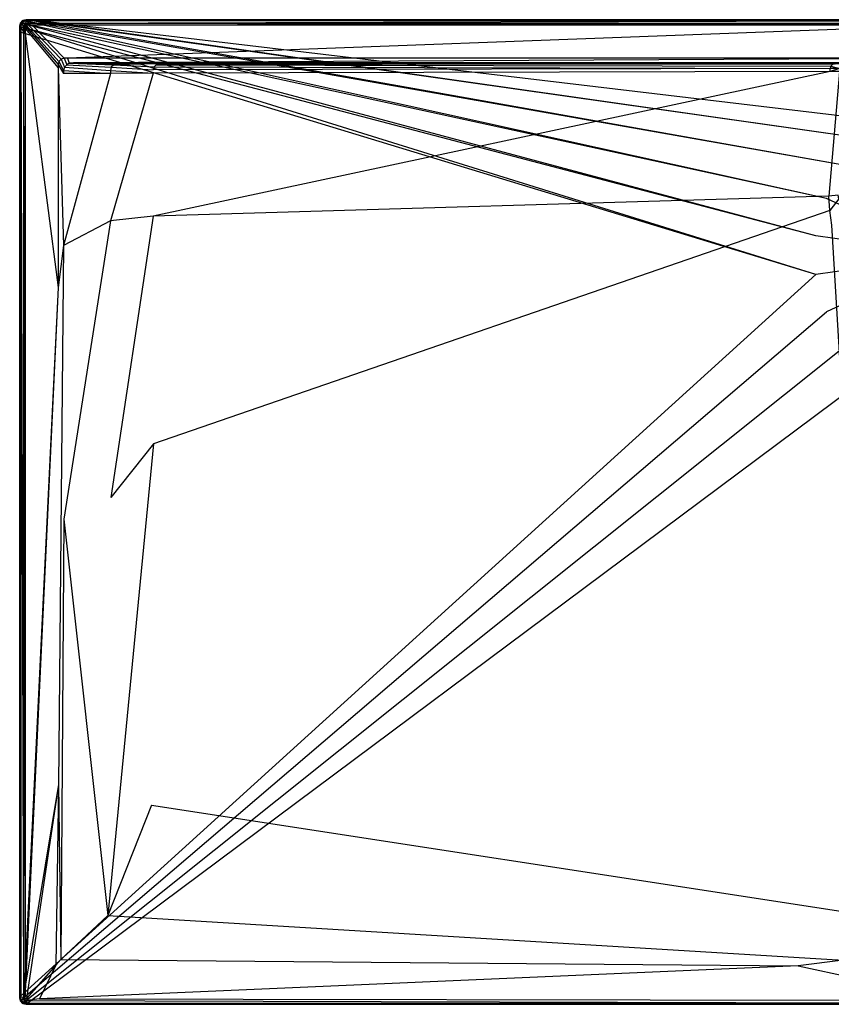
# Model space of a CAD drawing. Extents: x 0 to 1.7, y -0.9 to 0.
# Tile 1 of 8: x 0 to 0.74, y -0.9 to 0. Entities that reach past the tile are written whole.
import ezdxf

# ---------------------------------------------------------------- set-up
doc = ezdxf.new("R2010")
doc.units = 0
doc.layers.add('L1_WANNE_N_UDA1790ARA248V___0__', color=7, linetype='CONTINUOUS')

msp = doc.modelspace()

# ---------------------------------------------------------------- linework, layer by layer
at = {"layer": 'L1_WANNE_N_UDA1790ARA248V___0__', "color": 8}
for points, invisible_edges in [([(0.003008, -0.000812, 0.043344), (0.006017, 0, 0.002101), (0.003008, -0.000812, 0.002101), (0.003008, -0.000812, 0.043344)], 13), ([(0.006017, 0, 0.002101), (0.003008, -0.000812, 0.043344), (0.006017, 0, 0.043344), (0.006017, 0, 0.002101)], 14), ([(0.006017, 0), (0.003556, -0.00105), (0.003008, -0.000812), (0.006017, 0)], 13), ([(0.003008, -0.000812, 0.044495), (0.006017, 0, 0.043344), (0.003008, -0.000812, 0.043344), (0.003008, -0.000812, 0.044495)], 13), ([(0.006017, 0, 0.043344), (0.003008, -0.000812, 0.044495), (0.006017, 0, 0.044495), (0.006017, 0, 0.043344)], 14), ([(0.003566, -0.001784, 0.046974), (0.006017, 0, 0.044495), (0.003008, -0.000812, 0.044495), (0.003566, -0.001784, 0.046974)], 14), ([(0.003008, -0.000812, 0.002101), (0.006017, 0), (0.003008, -0.000812), (0.003008, -0.000812, 0.002101)], 13), ([(0.006017, 0), (0.003008, -0.000812, 0.002101), (0.006017, 0, 0.002101), (0.006017, 0)], 14), ([(0.003556, -0.00105), (0.006017, 0), (0.006607, -0.000198), (0.003556, -0.00105)], 14), ([(0.006154, -0.001048, 0.046974), (0.006017, 0, 0.044495), (0.003566, -0.001784, 0.046974), (0.006154, -0.001048, 0.046974)], 14), ([(0.006017, 0, 0.002101), (0.009775, 0), (0.006017, 0), (0.006017, 0, 0.002101)], 13), ([(0.009775, 0), (0.006017, 0, 0.002101), (0.009752, 0, 0.002101), (0.009775, 0)], 14), ([(0.009775, 0), (0.006607, -0.000198), (0.006017, 0), (0.009775, 0)], 13), ([(0.006017, 0, 0.002101), (0.009459, 0, 0.043338), (0.009752, 0, 0.002101), (0.006017, 0, 0.002101)], 13), ([(0.009459, 0, 0.043338), (0.006017, 0, 0.002101), (0.006017, 0, 0.043344), (0.009459, 0, 0.043338)], 14), ([(0.006017, 0, 0.043344), (0.009423, 0, 0.044495), (0.009459, 0, 0.043338), (0.006017, 0, 0.043344)], 13), ([(0.009423, 0, 0.044495), (0.006017, 0, 0.043344), (0.006017, 0, 0.044495), (0.009423, 0, 0.044495)], 14), ([(0.006154, -0.001048, 0.046974), (0.009423, 0, 0.044495), (0.006017, 0, 0.044495), (0.006154, -0.001048, 0.046974)], 13), ([(0.009423, 0, 0.044495), (0.006154, -0.001048, 0.046974), (0.009559, -0.001047, 0.046974), (0.009423, 0, 0.044495)], 14), ([(0.006607, -0.000198), (0.009775, 0), (0.010415, -0.000172), (0.006607, -0.000198)], 14), ([(0.009559, -0.001047, 0.046974), (0.85, 0, 0.044495), (0.009423, 0, 0.044495), (0.009559, -0.001047, 0.046974)], 13), ([(0.85, 0, 0.044495), (0.009459, 0, 0.043338), (0.009423, 0, 0.044495), (0.85, 0, 0.044495)], 14), ([(0.85, 0, 0.042676), (0.009752, 0, 0.002101), (0.009459, 0, 0.043338), (0.85, 0, 0.042676)], 14), ([(0.009459, 0, 0.043338), (0.85, 0, 0.044495), (0.85, 0, 0.042676), (0.009459, 0, 0.043338)], 13), ([(0.85, 0, 0.044495), (0.009559, -0.001047, 0.046974), (0.85, -0.001035, 0.046974), (0.85, 0, 0.044495)], 14), ([(0.009752, 0, 0.002101), (0.85, 0), (0.009775, 0), (0.009752, 0, 0.002101)], 13), ([(0.85, 0), (0.009752, 0, 0.002101), (0.85, 0, 0.002053), (0.85, 0)], 14), ([(0.009752, 0, 0.002101), (0.85, 0, 0.042676), (0.85, 0, 0.002053), (0.009752, 0, 0.002101)], 13), ([(0.85, 0), (0.010415, -0.000172), (0.009775, 0), (0.85, 0)], 13), ([(0.010415, -0.000172), (0.85, 0), (0.85, -0.000163), (0.010415, -0.000172)], 14), ([(0.000806, -0.003029, 0.043344), (0, -0.006058, 0.002101), (0, -0.006058, 0.043344), (0.000806, -0.003029, 0.043344)], 13), ([(0, -0.006058, 0.002101), (0.000806, -0.003029, 0.043344), (0.000806, -0.003029, 0.002101), (0, -0.006058, 0.002101)], 14), ([(0.000806, -0.003029), (0.000501, -0.006402), (0, -0.006059), (0.000806, -0.003029)], 13), ([(0, -0.006058, 0.044495), (0.000806, -0.003029, 0.043344), (0, -0.006058, 0.043344), (0, -0.006058, 0.044495)], 13), ([(0.000806, -0.003029, 0.043344), (0, -0.006058, 0.044495), (0.000806, -0.003029, 0.044495), (0.000806, -0.003029, 0.043344)], 14), ([(0.000806, -0.003029, 0.044495), (0, -0.006058, 0.044495), (0.00104, -0.006196, 0.046974), (0.000806, -0.003029, 0.044495)], 14), ([(0, -0.006058, 0.002101), (0.000806, -0.003029), (0, -0.006059), (0, -0.006058, 0.002101)], 13), ([(0.000806, -0.003029), (0, -0.006058, 0.002101), (0.000806, -0.003029, 0.002101), (0.000806, -0.003029)], 14), ([(0, -0.006059), (0, -0.010887, 0.002101), (0, -0.006058, 0.002101), (0, -0.006059)], 14), ([(0, -0.006058, 0.043344), (0, -0.010887, 0.002101), (0, -0.010887, 0.043344), (0, -0.006058, 0.043344)], 13), ([(0, -0.010887, 0.002101), (0, -0.006058, 0.043344), (0, -0.006058, 0.002101), (0, -0.010887, 0.002101)], 14), ([(0, -0.010887, 0.044495), (0.00104, -0.006196, 0.046974), (0, -0.006058, 0.044495), (0, -0.010887, 0.044495)], 14), ([(0, -0.010887, 0.044495), (0, -0.006058, 0.043344), (0, -0.010887, 0.043344), (0, -0.010887, 0.044495)], 13), ([(0, -0.006058, 0.043344), (0, -0.010887, 0.044495), (0, -0.006058, 0.044495), (0, -0.006058, 0.043344)], 14), ([(0, -0.010887, 0.002101), (0, -0.006059), (0, -0.010887), (0, -0.010887, 0.002101)], 13), ([(0, -0.006059), (0.000501, -0.011286), (0, -0.010887), (0, -0.006059)], 13), ([(0.000501, -0.011286), (0, -0.006059), (0.000501, -0.006402), (0.000501, -0.011286)], 14), ([(0.00104, -0.006196, 0.046974), (0, -0.010887, 0.044495), (0.00104, -0.011023, 0.046974), (0.00104, -0.006196, 0.046974)], 13), ([(0.000501, -0.006402), (0.000806, -0.003029), (0.001323, -0.003317), (0.000501, -0.006402)], 14), ([(0.001323, -0.003317), (0.727636, -0.197487), (0.000501, -0.006402), (0.001323, -0.003317)], 13), ([(0.000501, -0.006402), (0.727636, -0.232916), (0.000501, -0.011286), (0.000501, -0.006402)], 13), ([(0.727636, -0.232916), (0.000501, -0.006402), (0.727636, -0.197487), (0.727636, -0.232916)], 14), ([(0.003008, -0.000812, 0.043344), (0.000806, -0.003029, 0.002101), (0.000806, -0.003029, 0.043344), (0.003008, -0.000812, 0.043344)], 13), ([(0.000806, -0.003029, 0.002101), (0.003008, -0.000812, 0.043344), (0.003008, -0.000812, 0.002101), (0.000806, -0.003029, 0.002101)], 14), ([(0.003008, -0.000812), (0.001323, -0.003317), (0.000806, -0.003029), (0.003008, -0.000812)], 13), ([(0.000806, -0.003029, 0.044495), (0.003008, -0.000812, 0.043344), (0.000806, -0.003029, 0.043344), (0.000806, -0.003029, 0.044495)], 13), ([(0.003008, -0.000812, 0.043344), (0.000806, -0.003029, 0.044495), (0.003008, -0.000812, 0.044495), (0.003008, -0.000812, 0.043344)], 14), ([(0.000806, -0.003029, 0.044495), (0.003566, -0.001784, 0.046974), (0.003008, -0.000812, 0.044495), (0.000806, -0.003029, 0.044495)], 14), ([(0.000806, -0.003029, 0.002101), (0.003008, -0.000812), (0.000806, -0.003029), (0.000806, -0.003029, 0.002101)], 13), ([(0.003008, -0.000812), (0.000806, -0.003029, 0.002101), (0.003008, -0.000812, 0.002101), (0.003008, -0.000812)], 14), ([(0.003566, -0.001784, 0.046974), (0.000806, -0.003029, 0.044495), (0.001771, -0.00359, 0.046974), (0.003566, -0.001784, 0.046974)], 13), ([(0.000806, -0.003029, 0.044495), (0.00104, -0.006196, 0.046974), (0.001771, -0.00359, 0.046974), (0.000806, -0.003029, 0.044495)], 14), ([(0.00351, -0.006524, 0.048), (0.001771, -0.00359, 0.046974), (0.00104, -0.006196, 0.046974), (0.00351, -0.006524, 0.048)], 13), ([(0.00351, -0.011346, 0.048), (0.00104, -0.006196, 0.046974), (0.00104, -0.011023, 0.046974), (0.00351, -0.011346, 0.048)], 13), ([(0.00104, -0.006196, 0.046974), (0.00351, -0.011346, 0.048), (0.00351, -0.006524, 0.048), (0.00104, -0.006196, 0.046974)], 14), ([(0.001323, -0.003317), (0.003008, -0.000812), (0.003556, -0.00105), (0.001323, -0.003317)], 14), ([(0.003556, -0.00105), (0.737549, -0.163492), (0.001323, -0.003317), (0.003556, -0.00105)], 13), ([(0.727636, -0.197487), (0.001323, -0.003317), (0.737549, -0.163492), (0.727636, -0.197487)], 14), ([(0.003953, -0.004859, 0.048), (0.003566, -0.001784, 0.046974), (0.001771, -0.00359, 0.046974), (0.003953, -0.004859, 0.048)], 13), ([(0.001771, -0.00359, 0.046974), (0.00351, -0.006524, 0.048), (0.003953, -0.004859, 0.048), (0.001771, -0.00359, 0.046974)], 14), ([(0.004933, -0.008076, 0.048), (0.003953, -0.004859, 0.048), (0.00351, -0.006524, 0.048), (0.004933, -0.008076, 0.048)], 13), ([(0.004933, -0.012738, 0.048), (0.00351, -0.006524, 0.048), (0.00351, -0.011346, 0.048), (0.004933, -0.012738, 0.048)], 13), ([(0.00351, -0.006524, 0.048), (0.004933, -0.012738, 0.048), (0.004933, -0.008076, 0.048), (0.00351, -0.006524, 0.048)], 14), ([(0.006607, -0.000198), (0.756572, -0.133688), (0.003556, -0.00105), (0.006607, -0.000198)], 13), ([(0.737549, -0.163492), (0.003556, -0.00105), (0.756572, -0.133688), (0.737549, -0.163492)], 14), ([(0.004825, -0.00398, 0.048), (0.006154, -0.001048, 0.046974), (0.003566, -0.001784, 0.046974), (0.004825, -0.00398, 0.048)], 13), ([(0.003566, -0.001784, 0.046974), (0.003953, -0.004859, 0.048), (0.004825, -0.00398, 0.048), (0.003566, -0.001784, 0.046974)], 14), ([(0.00539, -0.006358, 0.048), (0.004825, -0.00398, 0.048), (0.003953, -0.004859, 0.048), (0.00539, -0.006358, 0.048)], 13), ([(0.003953, -0.004859, 0.048), (0.004933, -0.008076, 0.048), (0.00539, -0.006358, 0.048), (0.003953, -0.004859, 0.048)], 14), ([(0.006154, -0.001048, 0.046974), (0.004825, -0.00398, 0.048), (0.006479, -0.003534, 0.048), (0.006154, -0.001048, 0.046974)], 14), ([(0.006314, -0.005427, 0.048), (0.006479, -0.003534, 0.048), (0.004825, -0.00398, 0.048), (0.006314, -0.005427, 0.048)], 13), ([(0.004825, -0.00398, 0.048), (0.00539, -0.006358, 0.048), (0.006314, -0.005427, 0.048), (0.004825, -0.00398, 0.048)], 14), ([(0.03503, -0.040904, 0.048), (0.00539, -0.006358, 0.048), (0.004933, -0.008076, 0.048), (0.03503, -0.040904, 0.048)], 13), ([(0.03503, -0.044039, 0.048), (0.004933, -0.008076, 0.048), (0.004933, -0.012738, 0.048), (0.03503, -0.044039, 0.048)], 13), ([(0.004933, -0.008076, 0.048), (0.03503, -0.044039, 0.048), (0.03503, -0.040904, 0.048), (0.004933, -0.008076, 0.048)], 14), ([(0.035786, -0.038064, 0.048), (0.006314, -0.005427, 0.048), (0.00539, -0.006358, 0.048), (0.035786, -0.038064, 0.048)], 13), ([(0.00539, -0.006358, 0.048), (0.03503, -0.040904, 0.048), (0.035786, -0.038064, 0.048), (0.00539, -0.006358, 0.048)], 14), ([(0.006479, -0.003534, 0.048), (0.009559, -0.001047, 0.046974), (0.006154, -0.001048, 0.046974), (0.006479, -0.003534, 0.048)], 13), ([(0.006479, -0.003534, 0.048), (0.006314, -0.005427, 0.048), (0.008021, -0.004967, 0.048), (0.006479, -0.003534, 0.048)], 14), ([(0.037804, -0.036033, 0.048), (0.008021, -0.004967, 0.048), (0.006314, -0.005427, 0.048), (0.037804, -0.036033, 0.048)], 13), ([(0.006314, -0.005427, 0.048), (0.035786, -0.038064, 0.048), (0.037804, -0.036033, 0.048), (0.006314, -0.005427, 0.048)], 14), ([(0.009559, -0.001047, 0.046974), (0.006479, -0.003534, 0.048), (0.009882, -0.003534, 0.048), (0.009559, -0.001047, 0.046974)], 14), ([(0.008021, -0.004967, 0.048), (0.009882, -0.003534, 0.048), (0.006479, -0.003534, 0.048), (0.008021, -0.004967, 0.048)], 13), ([(0.010415, -0.000172), (0.783165, -0.110486), (0.006607, -0.000198), (0.010415, -0.000172)], 13), ([(0.756572, -0.133688), (0.006607, -0.000198), (0.783165, -0.110486), (0.756572, -0.133688)], 14), ([(0.009882, -0.003534, 0.048), (0.008021, -0.004967, 0.048), (0.01141, -0.004967, 0.048), (0.009882, -0.003534, 0.048)], 14), ([(0.040624, -0.035272, 0.048), (0.01141, -0.004967, 0.048), (0.008021, -0.004967, 0.048), (0.040624, -0.035272, 0.048)], 13), ([(0.008021, -0.004967, 0.048), (0.037804, -0.036033, 0.048), (0.040624, -0.035272, 0.048), (0.008021, -0.004967, 0.048)], 14), ([(0.009882, -0.003534, 0.048), (0.85, -0.001035, 0.046974), (0.009559, -0.001047, 0.046974), (0.009882, -0.003534, 0.048)], 13), ([(0.85, -0.001035, 0.046974), (0.009882, -0.003534, 0.048), (0.85, -0.003534, 0.048), (0.85, -0.001035, 0.046974)], 14), ([(0.01141, -0.004967, 0.048), (0.85, -0.003534, 0.048), (0.009882, -0.003534, 0.048), (0.01141, -0.004967, 0.048)], 13), ([(0.85, -0.000163), (0.815171, -0.095768), (0.010415, -0.000172), (0.85, -0.000163)], 13), ([(0.783165, -0.110486), (0.010415, -0.000172), (0.815171, -0.095768), (0.783165, -0.110486)], 14), ([(0.85, -0.003534, 0.048), (0.01141, -0.004967, 0.048), (0.85, -0.004967, 0.048), (0.85, -0.003534, 0.048)], 14), ([(0.043732, -0.035272, 0.048), (0.85, -0.004967, 0.048), (0.01141, -0.004967, 0.048), (0.043732, -0.035272, 0.048)], 13), ([(0.01141, -0.004967, 0.048), (0.040624, -0.035272, 0.048), (0.043732, -0.035272, 0.048), (0.01141, -0.004967, 0.048)], 14), ([(0.85, -0.004967, 0.048), (0.043732, -0.035272, 0.048), (0.85, -0.035272, 0.048), (0.85, -0.004967, 0.048)], 14), ([(0, -0.010887, 0.002101), (0, -0.893942), (0, -0.893942, 0.002101), (0, -0.010887, 0.002101)], 13), ([(0, -0.893942), (0, -0.010887, 0.002101), (0, -0.010887), (0, -0.893942)], 14), ([(0, -0.010887), (0.000518, -0.892981), (0, -0.893942), (0, -0.010887)], 13), ([(0.000518, -0.892981), (0, -0.010887), (0.000501, -0.011286), (0.000518, -0.892981)], 14), ([(0, -0.893942, 0.043344), (0, -0.010887, 0.002101), (0, -0.893942, 0.002101), (0, -0.893942, 0.043344)], 13), ([(0, -0.010887, 0.002101), (0, -0.893942, 0.043344), (0, -0.010887, 0.043344), (0, -0.010887, 0.002101)], 14), ([(0.00104, -0.893804, 0.046974), (0, -0.010887, 0.044495), (0, -0.893942, 0.044495), (0.00104, -0.893804, 0.046974)], 13), ([(0, -0.010887, 0.044495), (0.00104, -0.893804, 0.046974), (0.00104, -0.011023, 0.046974), (0, -0.010887, 0.044495)], 14), ([(0, -0.893942, 0.044495), (0, -0.010887, 0.043344), (0, -0.893942, 0.043344), (0, -0.893942, 0.044495)], 13), ([(0, -0.010887, 0.043344), (0, -0.893942, 0.044495), (0, -0.010887, 0.044495), (0, -0.010887, 0.043344)], 14), ([(0.727636, -0.232916), (0.000518, -0.892981), (0.000501, -0.011286), (0.727636, -0.232916)], 13), ([(0.00351, -0.893476, 0.048), (0.00104, -0.011023, 0.046974), (0.00104, -0.893804, 0.046974), (0.00351, -0.893476, 0.048)], 13), ([(0.00104, -0.011023, 0.046974), (0.00351, -0.893476, 0.048), (0.00351, -0.011346, 0.048), (0.00104, -0.011023, 0.046974)], 14), ([(0.004933, -0.868562, 0.048), (0.00351, -0.011346, 0.048), (0.00351, -0.893476, 0.048), (0.004933, -0.868562, 0.048)], 13), ([(0.00351, -0.011346, 0.048), (0.004933, -0.868562, 0.048), (0.004933, -0.012738, 0.048), (0.00351, -0.011346, 0.048)], 14), ([(0.03503, -0.244756, 0.048), (0.004933, -0.012738, 0.048), (0.004933, -0.868562, 0.048), (0.03503, -0.244756, 0.048)], 13), ([(0.004933, -0.012738, 0.048), (0.03503, -0.244756, 0.048), (0.03503, -0.044039, 0.048), (0.004933, -0.012738, 0.048)], 14), ([(0.043122, -0.041202, 0.048), (0.040624, -0.035272, 0.048), (0.037804, -0.036033, 0.048), (0.043122, -0.041202, 0.048)], 13), ([(0.040624, -0.035272, 0.048), (0.043122, -0.041202, 0.048), (0.045214, -0.039819, 0.048), (0.040624, -0.035272, 0.048)], 14), ([(0.045214, -0.039819, 0.048), (0.043732, -0.035272, 0.048), (0.040624, -0.035272, 0.048), (0.045214, -0.039819, 0.048)], 13), ([(0.049191, -0.039309, 0.048), (0.85, -0.035272, 0.048), (0.043732, -0.035272, 0.048), (0.049191, -0.039309, 0.048)], 13), ([(0.043732, -0.035272, 0.048), (0.045214, -0.039819, 0.048), (0.049191, -0.039309, 0.048), (0.043732, -0.035272, 0.048)], 14), ([(0.85, -0.035272, 0.048), (0.049191, -0.039309, 0.048), (0.85, -0.039413, 0.048), (0.85, -0.035272, 0.048)], 14), ([(0.040114, -0.046449, 0.048), (0.035786, -0.038064, 0.048), (0.03503, -0.040904, 0.048), (0.040114, -0.046449, 0.048)], 13), ([(0.040114, -0.049326, 0.048), (0.03503, -0.040904, 0.048), (0.03503, -0.044039, 0.048), (0.040114, -0.049326, 0.048)], 13), ([(0.03503, -0.040904, 0.048), (0.040114, -0.049326, 0.048), (0.040114, -0.046449, 0.048), (0.03503, -0.040904, 0.048)], 14), ([(0.040114, -0.206415, 0.048), (0.03503, -0.044039, 0.048), (0.03503, -0.244756, 0.048), (0.040114, -0.206415, 0.048)], 13), ([(0.03503, -0.044039, 0.048), (0.040114, -0.206415, 0.048), (0.040114, -0.049326, 0.048), (0.03503, -0.044039, 0.048)], 14), ([(0.04092, -0.04342, 0.048), (0.037804, -0.036033, 0.048), (0.035786, -0.038064, 0.048), (0.04092, -0.04342, 0.048)], 13), ([(0.035786, -0.038064, 0.048), (0.040114, -0.046449, 0.048), (0.04092, -0.04342, 0.048), (0.035786, -0.038064, 0.048)], 14), ([(0.037804, -0.036033, 0.048), (0.04092, -0.04342, 0.048), (0.043122, -0.041202, 0.048), (0.037804, -0.036033, 0.048)], 14), ([(0.082976, -0.046314, 0.047865), (0.04092, -0.04342, 0.048), (0.040114, -0.046449, 0.048), (0.082976, -0.046314, 0.047865)], 13), ([(0.083764, -0.043352, 0.047863), (0.043122, -0.041202, 0.048), (0.04092, -0.04342, 0.048), (0.083764, -0.043352, 0.047863)], 13), ([(0.04092, -0.04342, 0.048), (0.082976, -0.046314, 0.047865), (0.083764, -0.043352, 0.047863), (0.04092, -0.04342, 0.048)], 14), ([(0.085917, -0.041184, 0.047862), (0.045214, -0.039819, 0.048), (0.043122, -0.041202, 0.048), (0.085917, -0.041184, 0.047862)], 13), ([(0.043122, -0.041202, 0.048), (0.083764, -0.043352, 0.047863), (0.085917, -0.041184, 0.047862), (0.043122, -0.041202, 0.048)], 14), ([(0.088858, -0.04039, 0.047861), (0.049191, -0.039309, 0.048), (0.045214, -0.039819, 0.048), (0.088858, -0.04039, 0.047861)], 13), ([(0.045214, -0.039819, 0.048), (0.085917, -0.041184, 0.047862), (0.088858, -0.04039, 0.047861), (0.045214, -0.039819, 0.048)], 14), ([(0.85, -0.039413, 0.048), (0.049191, -0.039309, 0.048), (0.85, -0.04039, 0.047301), (0.85, -0.039413, 0.048)], 14), ([(0.85, -0.04039, 0.047301), (0.049191, -0.039309, 0.048), (0.091769, -0.04002, 0.047861), (0.85, -0.04039, 0.047301)], 14), ([(0.049191, -0.039309, 0.048), (0.088858, -0.04039, 0.047861), (0.091769, -0.04002, 0.047861), (0.049191, -0.039309, 0.048)], 14), ([(0.122099, -0.04598, 0.046051), (0.083764, -0.043352, 0.047863), (0.082976, -0.046314, 0.047865), (0.122099, -0.04598, 0.046051)], 13), ([(0.122843, -0.043185, 0.046047), (0.085917, -0.041184, 0.047862), (0.083764, -0.043352, 0.047863), (0.122843, -0.043185, 0.046047)], 13), ([(0.083764, -0.043352, 0.047863), (0.122099, -0.04598, 0.046051), (0.122843, -0.043185, 0.046047), (0.083764, -0.043352, 0.047863)], 14), ([(0.127651, -0.04039, 0.046111), (0.088858, -0.04039, 0.047861), (0.085917, -0.041184, 0.047862), (0.127651, -0.04039, 0.046111)], 14), ([(0.127651, -0.04039, 0.046111), (0.085917, -0.041184, 0.047862), (0.124875, -0.041139, 0.046042), (0.127651, -0.04039, 0.046111)], 14), ([(0.085917, -0.041184, 0.047862), (0.122843, -0.043185, 0.046047), (0.124875, -0.041139, 0.046042), (0.085917, -0.041184, 0.047862)], 14), ([(0.130192, -0.040086, 0.046228), (0.091769, -0.04002, 0.047861), (0.088858, -0.04039, 0.047861), (0.130192, -0.040086, 0.046228)], 14), ([(0.130192, -0.040086, 0.046228), (0.088858, -0.04039, 0.047861), (0.127651, -0.04039, 0.046111), (0.130192, -0.040086, 0.046228)], 14), ([(0.091769, -0.04002, 0.047861), (0.85, -0.04039, 0.04584), (0.85, -0.04039, 0.047301), (0.091769, -0.04002, 0.047861)], 14), ([(0.091769, -0.04002, 0.047861), (0.130192, -0.040086, 0.046228), (0.85, -0.04039, 0.04584), (0.091769, -0.04002, 0.047861)], 14), ([(0.74077, -0.044534, 0.038178), (0.122843, -0.043185, 0.046047), (0.122099, -0.04598, 0.046051), (0.74077, -0.044534, 0.038178)], 13), ([(0.74077, -0.044534, 0.038178), (0.122099, -0.04598, 0.046051), (0.122099, -0.04887, 0.04606), (0.74077, -0.044534, 0.038178)], 14), ([(0.74077, -0.047463, 0.038214), (0.74077, -0.044534, 0.038178), (0.122099, -0.04887, 0.04606), (0.74077, -0.047463, 0.038214)], 14), ([(0.741321, -0.042462, 0.038161), (0.124875, -0.041139, 0.046042), (0.122843, -0.043185, 0.046047), (0.741321, -0.042462, 0.038161)], 13), ([(0.122843, -0.043185, 0.046047), (0.74077, -0.044534, 0.038178), (0.741321, -0.042462, 0.038161), (0.122843, -0.043185, 0.046047)], 14), ([(0.744885, -0.04039, 0.038516), (0.127651, -0.04039, 0.046111), (0.124875, -0.041139, 0.046042), (0.744885, -0.04039, 0.038516)], 14), ([(0.744885, -0.04039, 0.038516), (0.124875, -0.041139, 0.046042), (0.742827, -0.040945, 0.038143), (0.744885, -0.04039, 0.038516)], 14), ([(0.124875, -0.041139, 0.046042), (0.741321, -0.042462, 0.038161), (0.742827, -0.040945, 0.038143), (0.124875, -0.041139, 0.046042)], 14), ([(0.745824, -0.040376, 0.039699), (0.130192, -0.040086, 0.046228), (0.127651, -0.04039, 0.046111), (0.745824, -0.040376, 0.039699)], 14), ([(0.127651, -0.04039, 0.046111), (0.744885, -0.04039, 0.038516), (0.745824, -0.040376, 0.039699), (0.127651, -0.04039, 0.046111)], 14), ([(0.130192, -0.040086, 0.046228), (0.85, -0.04039, 0.040248), (0.85, -0.04039, 0.04584), (0.130192, -0.040086, 0.046228)], 14), ([(0.130192, -0.040086, 0.046228), (0.745824, -0.040376, 0.039699), (0.85, -0.04039, 0.040248), (0.130192, -0.040086, 0.046228)], 14), ([(0.749265, -0.044461, 0.037784), (0.741321, -0.042462, 0.038161), (0.74077, -0.044534, 0.038178), (0.749265, -0.044461, 0.037784)], 13), ([(0.74077, -0.047463, 0.038214), (0.749265, -0.044461, 0.037784), (0.74077, -0.044534, 0.038178), (0.74077, -0.047463, 0.038214)], 13), ([(0.749265, -0.044461, 0.037784), (0.74077, -0.047463, 0.038214), (0.749265, -0.047392, 0.037822), (0.749265, -0.044461, 0.037784)], 14), ([(0.749807, -0.042426, 0.037767), (0.742827, -0.040945, 0.038143), (0.741321, -0.042462, 0.038161), (0.749807, -0.042426, 0.037767)], 13), ([(0.741321, -0.042462, 0.038161), (0.749265, -0.044461, 0.037784), (0.749807, -0.042426, 0.037767), (0.741321, -0.042462, 0.038161)], 14), ([(0.040114, -0.046449, 0.048), (0.082976, -0.049194, 0.047867), (0.082976, -0.046314, 0.047865), (0.040114, -0.046449, 0.048)], 14), ([(0.082976, -0.049194, 0.047867), (0.040114, -0.046449, 0.048), (0.040114, -0.049326, 0.048), (0.082976, -0.049194, 0.047867)], 13), ([(0.082976, -0.049194, 0.047867), (0.040114, -0.049326, 0.048), (0.040114, -0.206415, 0.048), (0.082976, -0.049194, 0.047867)], 14), ([(0.082976, -0.049194, 0.047867), (0.040114, -0.206415, 0.048), (0.082976, -0.183776, 0.047968), (0.082976, -0.049194, 0.047867)], 14), ([(0.082976, -0.046314, 0.047865), (0.122099, -0.04887, 0.04606), (0.122099, -0.04598, 0.046051), (0.082976, -0.046314, 0.047865)], 14), ([(0.122099, -0.04887, 0.04606), (0.082976, -0.046314, 0.047865), (0.082976, -0.049194, 0.047867), (0.122099, -0.04887, 0.04606)], 13), ([(0.122099, -0.04887, 0.04606), (0.082976, -0.049194, 0.047867), (0.082976, -0.183776, 0.047968), (0.122099, -0.04887, 0.04606)], 14), ([(0.122099, -0.04887, 0.04606), (0.082976, -0.183776, 0.047968), (0.121906, -0.179567, 0.046398), (0.122099, -0.04887, 0.04606)], 14), ([(0.74077, -0.047463, 0.038214), (0.122099, -0.04887, 0.04606), (0.121906, -0.179567, 0.046398), (0.74077, -0.047463, 0.038214)], 14), ([(0.74077, -0.047463, 0.038214), (0.121906, -0.179567, 0.046398), (0.739738, -0.161298, 0.039585), (0.74077, -0.047463, 0.038214)], 14), ([(0.749265, -0.047392, 0.037822), (0.74077, -0.047463, 0.038214), (0.739738, -0.161298, 0.039585), (0.749265, -0.047392, 0.037822)], 14), ([(0.749265, -0.047392, 0.037822), (0.739738, -0.161298, 0.039585), (0.748192, -0.160384, 0.039244), (0.749265, -0.047392, 0.037822)], 14), ([(0.85, -0.215201), (0.737549, -0.163492), (0.756572, -0.133688), (0.85, -0.215201)], 14), ([(0.739738, -0.161298, 0.039585), (0.121906, -0.179567, 0.046398), (0.122331, -0.387627, 0.046402), (0.739738, -0.161298, 0.039585)], 14), ([(0.740388, -0.174473, 0.0396), (0.739738, -0.161298, 0.039585), (0.122331, -0.387627, 0.046402), (0.740388, -0.174473, 0.0396)], 14), ([(0.748192, -0.160384, 0.039244), (0.739738, -0.161298, 0.039585), (0.740388, -0.174473, 0.0396), (0.748192, -0.160384, 0.039244)], 14), ([(0.748853, -0.163808, 0.03926), (0.748192, -0.160384, 0.039244), (0.740388, -0.174473, 0.0396), (0.748853, -0.163808, 0.03926)], 14), ([(0.85, -0.215201), (0.727636, -0.197487), (0.737549, -0.163492), (0.85, -0.215201)], 14), ([(0.748853, -0.163808, 0.03926), (0.740388, -0.174473, 0.0396), (0.742428, -0.187676, 0.039618), (0.748853, -0.163808, 0.03926)], 14), ([(0.083349, -0.436737, 0.047969), (0.121906, -0.179567, 0.046398), (0.082976, -0.183776, 0.047968), (0.083349, -0.436737, 0.047969)], 13), ([(0.121906, -0.179567, 0.046398), (0.083349, -0.436737, 0.047969), (0.122331, -0.387627, 0.046402), (0.121906, -0.179567, 0.046398)], 14), ([(0.740388, -0.174473, 0.0396), (0.122331, -0.387627, 0.046402), (0.120562, -0.717825, 0.046406), (0.740388, -0.174473, 0.0396)], 14), ([(0.742428, -0.187676, 0.039618), (0.740388, -0.174473, 0.0396), (0.120562, -0.717825, 0.046406), (0.742428, -0.187676, 0.039618)], 14), ([(0.040476, -0.456434, 0.048), (0.082976, -0.183776, 0.047968), (0.040114, -0.206415, 0.048), (0.040476, -0.456434, 0.048)], 13), ([(0.082976, -0.183776, 0.047968), (0.040476, -0.456434, 0.048), (0.083349, -0.436737, 0.047969), (0.082976, -0.183776, 0.047968)], 14), ([(0.773946, -0.718307, 0.046421), (0.742428, -0.187676, 0.039618), (0.120562, -0.717825, 0.046406), (0.773946, -0.718307, 0.046421)], 14), ([(0.85, -0.215201), (0.727636, -0.232916), (0.727636, -0.197487), (0.85, -0.215201)], 14), ([(0.035403, -0.69909, 0.048), (0.040114, -0.206415, 0.048), (0.03503, -0.244756, 0.048), (0.035403, -0.69909, 0.048)], 13), ([(0.040114, -0.206415, 0.048), (0.035403, -0.69909, 0.048), (0.040476, -0.456434, 0.048), (0.040114, -0.206415, 0.048)], 14), ([(0.85, -0.215201), (0.737549, -0.26691), (0.727636, -0.232916), (0.85, -0.215201)], 14), ([(0.85, -0.215201), (0.756572, -0.296715), (0.737549, -0.26691), (0.85, -0.215201)], 14), ([(0.000518, -0.892981), (0.727636, -0.232916), (0.737549, -0.26691), (0.000518, -0.892981)], 14), ([(0.005373, -0.881669, 0.048), (0.03503, -0.244756, 0.048), (0.004933, -0.868562, 0.048), (0.005373, -0.881669, 0.048)], 13), ([(0.03503, -0.244756, 0.048), (0.005373, -0.881669, 0.048), (0.035403, -0.69909, 0.048), (0.03503, -0.244756, 0.048)], 14), ([(0.737549, -0.26691), (0.001357, -0.896058), (0.000518, -0.892981), (0.737549, -0.26691)], 13), ([(0.001357, -0.896058), (0.737549, -0.26691), (0.756572, -0.296715), (0.001357, -0.896058)], 14), ([(0.756572, -0.296715), (0.003603, -0.898314), (0.001357, -0.896058), (0.756572, -0.296715)], 13), ([(0.003603, -0.898314), (0.756572, -0.296715), (0.783165, -0.319916), (0.003603, -0.898314)], 14), ([(0.783165, -0.319916), (0.006664, -0.89915), (0.003603, -0.898314), (0.783165, -0.319916)], 13), ([(0.006664, -0.89915), (0.783165, -0.319916), (0.815171, -0.334634), (0.006664, -0.89915)], 14), ([(0.815171, -0.334634), (0.85, -0.899159), (0.006664, -0.89915), (0.815171, -0.334634)], 13), ([(0.122331, -0.387627, 0.046402), (0.083349, -0.436737, 0.047969), (0.080703, -0.818729, 0.04797), (0.122331, -0.387627, 0.046402)], 14), ([(0.122331, -0.387627, 0.046402), (0.080703, -0.818729, 0.04797), (0.120562, -0.717825, 0.046406), (0.122331, -0.387627, 0.046402)], 14), ([(0.040476, -0.456434, 0.048), (0.080703, -0.818729, 0.04797), (0.083349, -0.436737, 0.047969), (0.040476, -0.456434, 0.048)], 14), ([(0.035403, -0.69909, 0.048), (0.037534, -0.859143, 0.048), (0.040476, -0.456434, 0.048), (0.035403, -0.69909, 0.048)], 14), ([(0.080703, -0.818729, 0.04797), (0.040476, -0.456434, 0.048), (0.037534, -0.859143, 0.048), (0.080703, -0.818729, 0.04797)], 13), ([(0.006097, -0.894586, 0.048), (0.035403, -0.69909, 0.048), (0.005373, -0.881669, 0.048), (0.006097, -0.894586, 0.048)], 13), ([(0.035403, -0.69909, 0.048), (0.006097, -0.894586, 0.048), (0.032991, -0.864264, 0.048), (0.035403, -0.69909, 0.048)], 14), ([(0.037534, -0.859143, 0.048), (0.035403, -0.69909, 0.048), (0.032991, -0.864264, 0.048), (0.037534, -0.859143, 0.048)], 13), ([(0.77824, -0.819201, 0.047971), (0.120562, -0.717825, 0.046406), (0.080703, -0.818729, 0.04797), (0.77824, -0.819201, 0.047971)], 13), ([(0.120562, -0.717825, 0.046406), (0.77824, -0.819201, 0.047971), (0.773946, -0.718307, 0.046421), (0.120562, -0.717825, 0.046406)], 14), ([(0.752796, -0.85961, 0.048), (0.080703, -0.818729, 0.04797), (0.037534, -0.859143, 0.048), (0.752796, -0.85961, 0.048)], 13), ([(0.080703, -0.818729, 0.04797), (0.752796, -0.85961, 0.048), (0.77824, -0.819201, 0.047971), (0.080703, -0.818729, 0.04797)], 14), ([(0.711486, -0.864728, 0.048), (0.037534, -0.859143, 0.048), (0.032991, -0.864264, 0.048), (0.711486, -0.864728, 0.048)], 13), ([(0.037534, -0.859143, 0.048), (0.711486, -0.864728, 0.048), (0.752796, -0.85961, 0.048), (0.037534, -0.859143, 0.048)], 14), ([(0.85, -0.864728, 0.048), (0.752796, -0.85961, 0.048), (0.711486, -0.864728, 0.048), (0.85, -0.864728, 0.048)], 13), ([(0.003953, -0.895141, 0.048), (0.004933, -0.868562, 0.048), (0.00351, -0.893476, 0.048), (0.003953, -0.895141, 0.048)], 13), ([(0.004933, -0.868562, 0.048), (0.003953, -0.895141, 0.048), (0.005373, -0.881669, 0.048), (0.004933, -0.868562, 0.048)], 14), ([(0.018044, -0.895033, 0.048), (0.032991, -0.864264, 0.048), (0.006097, -0.894586, 0.048), (0.018044, -0.895033, 0.048)], 13), ([(0.032991, -0.864264, 0.048), (0.018044, -0.895033, 0.048), (0.711486, -0.864728, 0.048), (0.032991, -0.864264, 0.048)], 14), ([(0.85, -0.895033, 0.048), (0.711486, -0.864728, 0.048), (0.018044, -0.895033, 0.048), (0.85, -0.895033, 0.048)], 13), ([(0.711486, -0.864728, 0.048), (0.85, -0.895033, 0.048), (0.85, -0.864728, 0.048), (0.711486, -0.864728, 0.048)], 14), ([(0.004825, -0.89602, 0.048), (0.005373, -0.881669, 0.048), (0.003953, -0.895141, 0.048), (0.004825, -0.89602, 0.048)], 13), ([(0.005373, -0.881669, 0.048), (0.004825, -0.89602, 0.048), (0.006097, -0.894586, 0.048), (0.005373, -0.881669, 0.048)], 14), ([(0.000518, -0.892981), (0.000806, -0.896971), (0, -0.893942), (0.000518, -0.892981)], 13), ([(0.00104, -0.893804, 0.046974), (0, -0.893942, 0.044495), (0.001771, -0.896409, 0.046974), (0.00104, -0.893804, 0.046974)], 14), ([(0, -0.893942, 0.002101), (0.000806, -0.896971), (0.000806, -0.896971, 0.002101), (0, -0.893942, 0.002101)], 13), ([(0.000806, -0.896971), (0, -0.893942, 0.002101), (0, -0.893942), (0.000806, -0.896971)], 14), ([(0, -0.893942, 0.043344), (0.000806, -0.896971, 0.002101), (0.000806, -0.896971, 0.043344), (0, -0.893942, 0.043344)], 13), ([(0.000806, -0.896971, 0.002101), (0, -0.893942, 0.043344), (0, -0.893942, 0.002101), (0.000806, -0.896971, 0.002101)], 14), ([(0, -0.893942, 0.044495), (0.000806, -0.896971, 0.044495), (0.001771, -0.896409, 0.046974), (0, -0.893942, 0.044495)], 14), ([(0.000806, -0.896971, 0.044495), (0, -0.893942, 0.043344), (0.000806, -0.896971, 0.043344), (0.000806, -0.896971, 0.044495)], 13), ([(0, -0.893942, 0.043344), (0.000806, -0.896971, 0.044495), (0, -0.893942, 0.044495), (0, -0.893942, 0.043344)], 14), ([(0.000806, -0.896971), (0.000518, -0.892981), (0.001357, -0.896058), (0.000806, -0.896971)], 14), ([(0.001357, -0.896058), (0.003008, -0.899188), (0.000806, -0.896971), (0.001357, -0.896058)], 13), ([(0.000806, -0.896971, 0.044495), (0.003566, -0.898216, 0.046974), (0.001771, -0.896409, 0.046974), (0.000806, -0.896971, 0.044495)], 14), ([(0.000806, -0.896971, 0.002101), (0.003008, -0.899188), (0.003008, -0.899188, 0.002101), (0.000806, -0.896971, 0.002101)], 13), ([(0.003008, -0.899188), (0.000806, -0.896971, 0.002101), (0.000806, -0.896971), (0.003008, -0.899188)], 14), ([(0.000806, -0.896971, 0.043344), (0.003008, -0.899188, 0.002101), (0.003008, -0.899188, 0.043344), (0.000806, -0.896971, 0.043344)], 13), ([(0.003008, -0.899188, 0.002101), (0.000806, -0.896971, 0.043344), (0.000806, -0.896971, 0.002101), (0.003008, -0.899188, 0.002101)], 14), ([(0.003566, -0.898216, 0.046974), (0.000806, -0.896971, 0.044495), (0.003008, -0.899188, 0.044495), (0.003566, -0.898216, 0.046974)], 13), ([(0.003008, -0.899188, 0.044495), (0.000806, -0.896971, 0.043344), (0.003008, -0.899188, 0.043344), (0.003008, -0.899188, 0.044495)], 13), ([(0.000806, -0.896971, 0.043344), (0.003008, -0.899188, 0.044495), (0.000806, -0.896971, 0.044495), (0.000806, -0.896971, 0.043344)], 14), ([(0.001771, -0.896409, 0.046974), (0.00351, -0.893476, 0.048), (0.00104, -0.893804, 0.046974), (0.001771, -0.896409, 0.046974)], 13), ([(0.003008, -0.899188), (0.001357, -0.896058), (0.003603, -0.898314), (0.003008, -0.899188)], 14), ([(0.00351, -0.893476, 0.048), (0.001771, -0.896409, 0.046974), (0.003953, -0.895141, 0.048), (0.00351, -0.893476, 0.048)], 14), ([(0.003566, -0.898216, 0.046974), (0.003953, -0.895141, 0.048), (0.001771, -0.896409, 0.046974), (0.003566, -0.898216, 0.046974)], 13), ([(0.003566, -0.898216, 0.046974), (0.003008, -0.899188, 0.044495), (0.006154, -0.898952, 0.046974), (0.003566, -0.898216, 0.046974)], 14), ([(0.003603, -0.898314), (0.006017, -0.9), (0.003008, -0.899188), (0.003603, -0.898314)], 13), ([(0.006154, -0.898952, 0.046974), (0.003008, -0.899188, 0.044495), (0.006017, -0.9, 0.044495), (0.006154, -0.898952, 0.046974)], 14), ([(0.006017, -0.9), (0.003008, -0.899188, 0.002101), (0.003008, -0.899188), (0.006017, -0.9)], 13), ([(0.003008, -0.899188, 0.002101), (0.006017, -0.9), (0.006017, -0.9, 0.002101), (0.003008, -0.899188, 0.002101)], 14), ([(0.006017, -0.9, 0.002101), (0.003008, -0.899188, 0.043344), (0.003008, -0.899188, 0.002101), (0.006017, -0.9, 0.002101)], 13), ([(0.003008, -0.899188, 0.043344), (0.006017, -0.9, 0.002101), (0.006017, -0.9, 0.043344), (0.003008, -0.899188, 0.043344)], 14), ([(0.006017, -0.9, 0.044495), (0.003008, -0.899188, 0.043344), (0.006017, -0.9, 0.043344), (0.006017, -0.9, 0.044495)], 13), ([(0.003008, -0.899188, 0.043344), (0.006017, -0.9, 0.044495), (0.003008, -0.899188, 0.044495), (0.003008, -0.899188, 0.043344)], 14), ([(0.003953, -0.895141, 0.048), (0.003566, -0.898216, 0.046974), (0.004825, -0.89602, 0.048), (0.003953, -0.895141, 0.048)], 14), ([(0.006154, -0.898952, 0.046974), (0.004825, -0.89602, 0.048), (0.003566, -0.898216, 0.046974), (0.006154, -0.898952, 0.046974)], 13), ([(0.006017, -0.9), (0.003603, -0.898314), (0.006664, -0.89915), (0.006017, -0.9)], 14), ([(0.006479, -0.896466, 0.048), (0.006097, -0.894586, 0.048), (0.004825, -0.89602, 0.048), (0.006479, -0.896466, 0.048)], 13), ([(0.004825, -0.89602, 0.048), (0.006154, -0.898952, 0.046974), (0.006479, -0.896466, 0.048), (0.004825, -0.89602, 0.048)], 14), ([(0.006017, -0.9, 0.044495), (0.85, -0.898965, 0.046974), (0.006154, -0.898952, 0.046974), (0.006017, -0.9, 0.044495)], 14), ([(0.85, -0.898965, 0.046974), (0.006017, -0.9, 0.044495), (0.85, -0.9, 0.044495), (0.85, -0.898965, 0.046974)], 13), ([(0.006664, -0.89915), (0.85, -0.9), (0.006017, -0.9), (0.006664, -0.89915)], 13), ([(0.85, -0.9, 0.002101), (0.006017, -0.9), (0.85, -0.9), (0.85, -0.9, 0.002101)], 13), ([(0.006017, -0.9), (0.85, -0.9, 0.002101), (0.006017, -0.9, 0.002101), (0.006017, -0.9)], 14), ([(0.85, -0.9, 0.044495), (0.006017, -0.9, 0.043344), (0.85, -0.9, 0.043344), (0.85, -0.9, 0.044495)], 13), ([(0.006017, -0.9, 0.043344), (0.85, -0.9, 0.044495), (0.006017, -0.9, 0.044495), (0.006017, -0.9, 0.043344)], 14), ([(0.85, -0.9, 0.043344), (0.006017, -0.9, 0.002101), (0.85, -0.9, 0.002101), (0.85, -0.9, 0.043344)], 13), ([(0.006017, -0.9, 0.002101), (0.85, -0.9, 0.043344), (0.006017, -0.9, 0.043344), (0.006017, -0.9, 0.002101)], 14), ([(0.006097, -0.894586, 0.048), (0.006479, -0.896466, 0.048), (0.018044, -0.895033, 0.048), (0.006097, -0.894586, 0.048)], 14), ([(0.85, -0.898965, 0.046974), (0.006479, -0.896466, 0.048), (0.006154, -0.898952, 0.046974), (0.85, -0.898965, 0.046974)], 13), ([(0.85, -0.896466, 0.048), (0.018044, -0.895033, 0.048), (0.006479, -0.896466, 0.048), (0.85, -0.896466, 0.048)], 13), ([(0.006479, -0.896466, 0.048), (0.85, -0.898965, 0.046974), (0.85, -0.896466, 0.048), (0.006479, -0.896466, 0.048)], 14), ([(0.85, -0.9), (0.006664, -0.89915), (0.85, -0.899159), (0.85, -0.9)], 14), ([(0.018044, -0.895033, 0.048), (0.85, -0.896466, 0.048), (0.85, -0.895033, 0.048), (0.018044, -0.895033, 0.048)], 14)]:
    msp.add_3dface(points, dxfattribs=dict(at, invisible_edges=invisible_edges))

doc.saveas('drawing.dxf')
